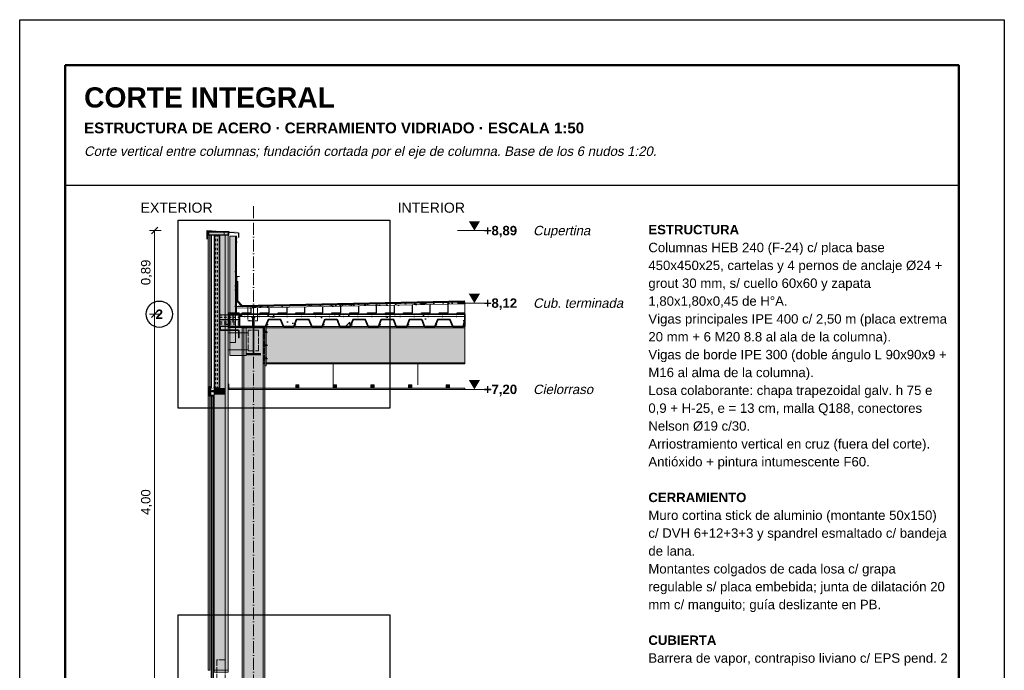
# Model space of a CAD drawing. Header units: millimetres. Extents: x 6 to 4194, y 6 to 5934.
# Tile 4 of 4: x 6 to 4194, y 3164 to 5934. Entities that reach past the tile are written whole.
import ezdxf
from ezdxf.enums import TextEntityAlignment as Align

# ---------------------------------------------------------------- set-up
doc = ezdxf.new("R2010")
doc.units = ezdxf.units.MM
doc.header["$LTSCALE"] = 20
doc.linetypes.add('DASHDOT', pattern=[3.556, 2.54, -0.508, 0, -0.508])
doc.linetypes.add('DASHED', pattern=[1.524, 1.27, -0.254])
for name, color, linetype in [('A-ACERO', 250, 'Continuous'), ('A-ACERO-CORTADO', 250, 'Continuous'), ('A-ACERO-VISTA', 8, 'Continuous'), ('A-AISLACION-EPS', 50, 'Continuous'), ('A-AISLACION-LANA', 40, 'Continuous'), ('A-ALUMINIO', 253, 'Continuous'), ('A-ARMADURAS', 14, 'Continuous'), ('A-BARRERAS-MEMBRANAS', 7, 'Continuous'), ('A-CHAPA-GALVANIZADA', 253, 'Continuous'), ('A-CONTORNOS', 7, 'Continuous'), ('A-HORMIGON-INSITU', 33, 'Continuous'), ('A-MORTERO-CARPETAS', 252, 'Continuous'), ('A-NEOPRENO-SELLADORES', 7, 'Continuous'), ('A-PLACA-CEMENTICIA', 252, 'Continuous'), ('A-PROYECCION-OCULTO', 8, 'DASHED'), ('A-SELLADOR-INTUMESCENTE', 1, 'Continuous'), ('A-VIDRIO', 4, 'Continuous'), ('A-VISTA', 8, 'Continuous'), ('X-COTAS', 3, 'Continuous'), ('X-EJES', 1, 'DASHDOT'), ('X-MARCO', 7, 'Continuous'), ('X-NIVELES', 7, 'Continuous'), ('X-REFERENCIAS', 1, 'Continuous'), ('X-TEXTOS', 7, 'Continuous')]:
    doc.layers.add(name, color=color, linetype=linetype)
doc.styles.add('ARIAL', font='arial.ttf')
doc.styles.add('ARIAL-B', font='arialbd.ttf')

msp = doc.modelspace()

# ---------------------------------------------------------------- hatches: boundary and pattern name
at = {"layer": 'A-ACERO', "true_color": 0x888888}
h = msp.add_hatch(color=252, dxfattribs=at)
h.dxf.hatch_style = 1
h.paths.add_polyline_path([(807.2, 5032), (928.8, 5032), (928.8, 5034.4), (807.2, 5034.4)])
at = {"layer": 'A-ACERO', "true_color": 0x3b3b3b}
h = msp.add_hatch(color=250, dxfattribs=at)
h.dxf.hatch_style = 1
h.paths.add_polyline_path([(836, 4364), (857.2, 4364), (857.2, 5016), (836, 5016), (836, 5013.6), (854.8, 5013.6), (854.8, 4366.4), (836, 4366.4)])
h = msp.add_hatch(color=250, dxfattribs=at)
h.dxf.hatch_style = 1
h.paths.add_polyline_path([(894, 4621.6), (898, 4621.6), (898, 4681.6), (940, 4681.6), (940, 4685.6), (894, 4685.6)])
at = {"layer": 'A-ACERO', "true_color": 0x333333}
h = msp.add_hatch(color=250, dxfattribs=at)
h.dxf.hatch_style = 1
h.paths.add_polyline_path([(820.8, 4364), (829.6, 4364), (829.6, 4366.4), (820.8, 4366.4)])
at = {"layer": 'A-ACERO-CORTADO', "true_color": 0x4d545c}
h = msp.add_hatch(color=251, dxfattribs=at)
h.dxf.hatch_style = 1
h.paths.add_polyline_path([(900, 4675.2), (952, 4675.2), (952, 4680), (900, 4680)])
h = msp.add_hatch(color=251, dxfattribs=at)
h.dxf.hatch_style = 1
h.paths.add_polyline_path([(993.6, 4664.8), (1006, 4664.8), (1006, 4668), (993.6, 4668)])
h = msp.add_hatch(color=251, dxfattribs=at)
h.dxf.hatch_style = 1
h.paths.add_polyline_path([(996, 4628), (1003.6, 4628), (1003.6, 4668), (996, 4668)])
h = msp.add_hatch(color=251, dxfattribs=at)
h.dxf.hatch_style = 1
h.paths.add_polyline_path([(970, 4628), (1030, 4628), (1030, 4623.7), (1001.4, 4623.7), (1001.4, 4512.3), (1030, 4512.3), (1030, 4508), (970, 4508), (970, 4512.3), (998.6, 4512.3), (998.6, 4623.7), (970, 4623.7)])
at = {"layer": 'A-ACERO-VISTA', "true_color": 0xdfe3e7}
h = msp.add_hatch(color=254, dxfattribs=at)
h.dxf.hatch_style = 1
h.paths.add_polyline_path([(900, 4560), (924, 4560), (924, 5012), (900, 5012)])
h = msp.add_hatch(color=254, dxfattribs=at)
h.dxf.hatch_style = 1
h.paths.add_polyline_path([(900, 4504), (970, 4504), (970, 4624), (900, 4624)])
h = msp.add_hatch(color=254, dxfattribs=at)
h.dxf.hatch_style = 1
h.paths.add_polyline_path([(952, 4622), (1048, 4622), (1048, 4628), (952, 4628)])
h = msp.add_hatch(color=254, dxfattribs=at)
h.dxf.hatch_style = 1
h.paths.add_polyline_path([(952, 1362), (1048, 1362), (1048, 4622), (952, 4622)])
h = msp.add_hatch(color=254, dxfattribs=at)
h.dxf.hatch_style = 1
h.paths.add_polyline_path([(1048, 4460), (1054, 4460), (1054, 4628), (1048, 4628)])
h = msp.add_hatch(color=254, dxfattribs=at)
h.dxf.hatch_style = 1
h.paths.add_polyline_path([(1054, 4468), (1900, 4468), (1900, 4628), (1054, 4628)])
at = {"layer": 'A-AISLACION-EPS'}
h = msp.add_hatch(dxfattribs=at)
h.set_pattern_fill('ZIGZAG', color=256, scale=6)
h.paths.add_polyline_path([(928.8, 4681.2), (1900, 4681.2), (1900, 4724.6), (928.8, 4705.2)])
at = {"layer": 'A-AISLACION-LANA'}
h = msp.add_hatch(dxfattribs=at)
h.set_pattern_fill('INSUL', color=256, scale=3, angle=90)
h.paths.add_polyline_path([(836, 4366.4), (856, 4366.4), (856, 5013.6), (836, 5013.6)])
h = msp.add_hatch(dxfattribs=at)
h.set_pattern_fill('INSUL', color=256, scale=3)
h.paths.add_polyline_path([(857.2, 4628), (940, 4628), (940, 4676.8), (857.2, 4676.8)])
at = {"layer": 'A-ALUMINIO', "true_color": 0x9aa3ab}
h = msp.add_hatch(color=253, dxfattribs=at)
h.dxf.hatch_style = 1
h.paths.add_polyline_path([(807.2, 5016), (896, 5016), (896, 5032), (807.2, 5032)])
at = {"layer": 'A-ALUMINIO', "true_color": 0xb9c0c6}
h = msp.add_hatch(color=9, dxfattribs=at)
h.dxf.hatch_style = 1
h.paths.add_polyline_path([(808, 4332.8), (814.4, 4331.2), (814.4, 4372.8), (808, 4371.2)])
at = {"layer": 'A-ALUMINIO', "true_color": 0x9aa3ab}
h = msp.add_hatch(color=253, dxfattribs=at)
h.dxf.hatch_style = 1
h.paths.add_polyline_path([(814.4, 4331.2), (819.2, 4331.2), (819.2, 4372.8), (814.4, 4372.8)])
h = msp.add_hatch(color=253, dxfattribs=at)
h.dxf.hatch_style = 1
h.paths.add_polyline_path([(832.8, 4340), (880, 4340), (880, 4364), (832.8, 4364)])
h = msp.add_hatch(color=253, dxfattribs=at)
h.dxf.hatch_style = 1
h.paths.add_polyline_path([(1180, 4365), (1194, 4365), (1194, 4378.8), (1180, 4378.8)])
h = msp.add_hatch(color=253, dxfattribs=at)
h.dxf.hatch_style = 1
h.paths.add_polyline_path([(1340, 4365), (1354, 4365), (1354, 4378.8), (1340, 4378.8)])
h = msp.add_hatch(color=253, dxfattribs=at)
h.dxf.hatch_style = 1
h.paths.add_polyline_path([(1500, 4365), (1514, 4365), (1514, 4378.8), (1500, 4378.8)])
h = msp.add_hatch(color=253, dxfattribs=at)
h.dxf.hatch_style = 1
h.paths.add_polyline_path([(1660, 4365), (1674, 4365), (1674, 4378.8), (1660, 4378.8)])
h = msp.add_hatch(color=253, dxfattribs=at)
h.dxf.hatch_style = 1
h.paths.add_polyline_path([(1820, 4365), (1834, 4365), (1834, 4378.8), (1820, 4378.8)])
h = msp.add_hatch(color=253, dxfattribs=at)
h.dxf.hatch_style = 1
h.paths.add_polyline_path([(822.4, 4330.4), (827.2, 4330.4), (827.2, 4336), (822.4, 4336)])
h = msp.add_hatch(color=253, dxfattribs=at)
h.dxf.hatch_style = 1
h.paths.add_polyline_path([(823.2, 4348.8), (832.8, 4348.8), (832.8, 4355.2), (823.2, 4355.2)])
at = {"layer": 'A-ARMADURAS'}
h = msp.add_hatch(color=256, dxfattribs=at)
h.dxf.hatch_style = 1
h.paths.add_polyline_path([(965.4, 4670), (965.3, 4670.4), (965.1, 4670.8), (964.8, 4671.1), (964.4, 4671.3), (964, 4671.4), (963.6, 4671.3), (963.2, 4671.1), (962.9, 4670.8), (962.7, 4670.4), (962.6, 4670), (962.7, 4669.6), (962.9, 4669.2), (963.2, 4668.9), (963.6, 4668.7), (964, 4668.6), (964.4, 4668.7), (964.8, 4668.9), (965.1, 4669.2), (965.3, 4669.6)])
h = msp.add_hatch(color=256, dxfattribs=at)
h.dxf.hatch_style = 1
h.paths.add_polyline_path([(1025.4, 4670), (1025.3, 4670.4), (1025.1, 4670.8), (1024.8, 4671.1), (1024.4, 4671.3), (1024, 4671.4), (1023.6, 4671.3), (1023.2, 4671.1), (1022.9, 4670.8), (1022.7, 4670.4), (1022.6, 4670), (1022.7, 4669.6), (1022.9, 4669.2), (1023.2, 4668.9), (1023.6, 4668.7), (1024, 4668.6), (1024.4, 4668.7), (1024.8, 4668.9), (1025.1, 4669.2), (1025.3, 4669.6)])
h = msp.add_hatch(color=256, dxfattribs=at)
h.dxf.hatch_style = 1
h.paths.add_polyline_path([(1085.4, 4670), (1085.3, 4670.4), (1085.1, 4670.8), (1084.8, 4671.1), (1084.4, 4671.3), (1084, 4671.4), (1083.6, 4671.3), (1083.2, 4671.1), (1082.9, 4670.8), (1082.7, 4670.4), (1082.6, 4670), (1082.7, 4669.6), (1082.9, 4669.2), (1083.2, 4668.9), (1083.6, 4668.7), (1084, 4668.6), (1084.4, 4668.7), (1084.8, 4668.9), (1085.1, 4669.2), (1085.3, 4669.6)])
h = msp.add_hatch(color=256, dxfattribs=at)
h.dxf.hatch_style = 1
h.paths.add_polyline_path([(1145.4, 4670), (1145.3, 4670.4), (1145.1, 4670.8), (1144.8, 4671.1), (1144.4, 4671.3), (1144, 4671.4), (1143.6, 4671.3), (1143.2, 4671.1), (1142.9, 4670.8), (1142.7, 4670.4), (1142.6, 4670), (1142.7, 4669.6), (1142.9, 4669.2), (1143.2, 4668.9), (1143.6, 4668.7), (1144, 4668.6), (1144.4, 4668.7), (1144.8, 4668.9), (1145.1, 4669.2), (1145.3, 4669.6)])
h = msp.add_hatch(color=256, dxfattribs=at)
h.dxf.hatch_style = 1
h.paths.add_polyline_path([(1205.4, 4670), (1205.3, 4670.4), (1205.1, 4670.8), (1204.8, 4671.1), (1204.4, 4671.3), (1204, 4671.4), (1203.6, 4671.3), (1203.2, 4671.1), (1202.9, 4670.8), (1202.7, 4670.4), (1202.6, 4670), (1202.7, 4669.6), (1202.9, 4669.2), (1203.2, 4668.9), (1203.6, 4668.7), (1204, 4668.6), (1204.4, 4668.7), (1204.8, 4668.9), (1205.1, 4669.2), (1205.3, 4669.6)])
h = msp.add_hatch(color=256, dxfattribs=at)
h.dxf.hatch_style = 1
h.paths.add_polyline_path([(1265.4, 4670), (1265.3, 4670.4), (1265.1, 4670.8), (1264.8, 4671.1), (1264.4, 4671.3), (1264, 4671.4), (1263.6, 4671.3), (1263.2, 4671.1), (1262.9, 4670.8), (1262.7, 4670.4), (1262.6, 4670), (1262.7, 4669.6), (1262.9, 4669.2), (1263.2, 4668.9), (1263.6, 4668.7), (1264, 4668.6), (1264.4, 4668.7), (1264.8, 4668.9), (1265.1, 4669.2), (1265.3, 4669.6)])
h = msp.add_hatch(color=256, dxfattribs=at)
h.dxf.hatch_style = 1
h.paths.add_polyline_path([(1325.4, 4670), (1325.3, 4670.4), (1325.1, 4670.8), (1324.8, 4671.1), (1324.4, 4671.3), (1324, 4671.4), (1323.6, 4671.3), (1323.2, 4671.1), (1322.9, 4670.8), (1322.7, 4670.4), (1322.6, 4670), (1322.7, 4669.6), (1322.9, 4669.2), (1323.2, 4668.9), (1323.6, 4668.7), (1324, 4668.6), (1324.4, 4668.7), (1324.8, 4668.9), (1325.1, 4669.2), (1325.3, 4669.6)])
h = msp.add_hatch(color=256, dxfattribs=at)
h.dxf.hatch_style = 1
h.paths.add_polyline_path([(1385.4, 4670), (1385.3, 4670.4), (1385.1, 4670.8), (1384.8, 4671.1), (1384.4, 4671.3), (1384, 4671.4), (1383.6, 4671.3), (1383.2, 4671.1), (1382.9, 4670.8), (1382.7, 4670.4), (1382.6, 4670), (1382.7, 4669.6), (1382.9, 4669.2), (1383.2, 4668.9), (1383.6, 4668.7), (1384, 4668.6), (1384.4, 4668.7), (1384.8, 4668.9), (1385.1, 4669.2), (1385.3, 4669.6)])
h = msp.add_hatch(color=256, dxfattribs=at)
h.dxf.hatch_style = 1
h.paths.add_polyline_path([(1445.4, 4670), (1445.3, 4670.4), (1445.1, 4670.8), (1444.8, 4671.1), (1444.4, 4671.3), (1444, 4671.4), (1443.6, 4671.3), (1443.2, 4671.1), (1442.9, 4670.8), (1442.7, 4670.4), (1442.6, 4670), (1442.7, 4669.6), (1442.9, 4669.2), (1443.2, 4668.9), (1443.6, 4668.7), (1444, 4668.6), (1444.4, 4668.7), (1444.8, 4668.9), (1445.1, 4669.2), (1445.3, 4669.6)])
h = msp.add_hatch(color=256, dxfattribs=at)
h.dxf.hatch_style = 1
h.paths.add_polyline_path([(1505.4, 4670), (1505.3, 4670.4), (1505.1, 4670.8), (1504.8, 4671.1), (1504.4, 4671.3), (1504, 4671.4), (1503.6, 4671.3), (1503.2, 4671.1), (1502.9, 4670.8), (1502.7, 4670.4), (1502.6, 4670), (1502.7, 4669.6), (1502.9, 4669.2), (1503.2, 4668.9), (1503.6, 4668.7), (1504, 4668.6), (1504.4, 4668.7), (1504.8, 4668.9), (1505.1, 4669.2), (1505.3, 4669.6)])
h = msp.add_hatch(color=256, dxfattribs=at)
h.dxf.hatch_style = 1
h.paths.add_polyline_path([(1565.4, 4670), (1565.3, 4670.4), (1565.1, 4670.8), (1564.8, 4671.1), (1564.4, 4671.3), (1564, 4671.4), (1563.6, 4671.3), (1563.2, 4671.1), (1562.9, 4670.8), (1562.7, 4670.4), (1562.6, 4670), (1562.7, 4669.6), (1562.9, 4669.2), (1563.2, 4668.9), (1563.6, 4668.7), (1564, 4668.6), (1564.4, 4668.7), (1564.8, 4668.9), (1565.1, 4669.2), (1565.3, 4669.6)])
h = msp.add_hatch(color=256, dxfattribs=at)
h.dxf.hatch_style = 1
h.paths.add_polyline_path([(1625.4, 4670), (1625.3, 4670.4), (1625.1, 4670.8), (1624.8, 4671.1), (1624.4, 4671.3), (1624, 4671.4), (1623.6, 4671.3), (1623.2, 4671.1), (1622.9, 4670.8), (1622.7, 4670.4), (1622.6, 4670), (1622.7, 4669.6), (1622.9, 4669.2), (1623.2, 4668.9), (1623.6, 4668.7), (1624, 4668.6), (1624.4, 4668.7), (1624.8, 4668.9), (1625.1, 4669.2), (1625.3, 4669.6)])
h = msp.add_hatch(color=256, dxfattribs=at)
h.dxf.hatch_style = 1
h.paths.add_polyline_path([(1685.4, 4670), (1685.3, 4670.4), (1685.1, 4670.8), (1684.8, 4671.1), (1684.4, 4671.3), (1684, 4671.4), (1683.6, 4671.3), (1683.2, 4671.1), (1682.9, 4670.8), (1682.7, 4670.4), (1682.6, 4670), (1682.7, 4669.6), (1682.9, 4669.2), (1683.2, 4668.9), (1683.6, 4668.7), (1684, 4668.6), (1684.4, 4668.7), (1684.8, 4668.9), (1685.1, 4669.2), (1685.3, 4669.6)])
h = msp.add_hatch(color=256, dxfattribs=at)
h.dxf.hatch_style = 1
h.paths.add_polyline_path([(1745.4, 4670), (1745.3, 4670.4), (1745.1, 4670.8), (1744.8, 4671.1), (1744.4, 4671.3), (1744, 4671.4), (1743.6, 4671.3), (1743.2, 4671.1), (1742.9, 4670.8), (1742.7, 4670.4), (1742.6, 4670), (1742.7, 4669.6), (1742.9, 4669.2), (1743.2, 4668.9), (1743.6, 4668.7), (1744, 4668.6), (1744.4, 4668.7), (1744.8, 4668.9), (1745.1, 4669.2), (1745.3, 4669.6)])
h = msp.add_hatch(color=256, dxfattribs=at)
h.dxf.hatch_style = 1
h.paths.add_polyline_path([(1805.4, 4670), (1805.3, 4670.4), (1805.1, 4670.8), (1804.8, 4671.1), (1804.4, 4671.3), (1804, 4671.4), (1803.6, 4671.3), (1803.2, 4671.1), (1802.9, 4670.8), (1802.7, 4670.4), (1802.6, 4670), (1802.7, 4669.6), (1802.9, 4669.2), (1803.2, 4668.9), (1803.6, 4668.7), (1804, 4668.6), (1804.4, 4668.7), (1804.8, 4668.9), (1805.1, 4669.2), (1805.3, 4669.6)])
h = msp.add_hatch(color=256, dxfattribs=at)
h.dxf.hatch_style = 1
h.paths.add_polyline_path([(1865.4, 4670), (1865.3, 4670.4), (1865.1, 4670.8), (1864.8, 4671.1), (1864.4, 4671.3), (1864, 4671.4), (1863.6, 4671.3), (1863.2, 4671.1), (1862.9, 4670.8), (1862.7, 4670.4), (1862.6, 4670), (1862.7, 4669.6), (1862.9, 4669.2), (1863.2, 4668.9), (1863.6, 4668.7), (1864, 4668.6), (1864.4, 4668.7), (1864.8, 4668.9), (1865.1, 4669.2), (1865.3, 4669.6)])
h = msp.add_hatch(color=256, dxfattribs=at)
h.dxf.hatch_style = 1
h.paths.add_polyline_path([(1055.6, 4604), (1055.4, 4605.4), (1054.8, 4606.6), (1053.8, 4607.6), (1052.6, 4608.2), (1051.2, 4608.4), (1049.8, 4608.2), (1048.6, 4607.6), (1047.6, 4606.6), (1047, 4605.4), (1046.8, 4604), (1047, 4602.6), (1047.6, 4601.4), (1048.6, 4600.4), (1049.8, 4599.8), (1051.2, 4599.6), (1052.6, 4599.8), (1053.8, 4600.4), (1054.8, 4601.4), (1055.4, 4602.6)])
h = msp.add_hatch(color=256, dxfattribs=at)
h.dxf.hatch_style = 1
h.paths.add_polyline_path([(1059.9, 4635.2), (1059.8, 4635.8), (1059.6, 4636.3), (1059.1, 4636.8), (1058.6, 4637), (1058, 4637.1), (1057.4, 4637), (1056.9, 4636.8), (1056.4, 4636.3), (1056.2, 4635.8), (1056.1, 4635.2), (1056.2, 4634.6), (1056.4, 4634.1), (1056.9, 4633.6), (1057.4, 4633.4), (1058, 4633.3), (1058.6, 4633.4), (1059.1, 4633.6), (1059.6, 4634.1), (1059.8, 4634.6)])
h = msp.add_hatch(color=256, dxfattribs=at)
h.dxf.hatch_style = 1
h.paths.add_polyline_path([(1179.9, 4635.2), (1179.8, 4635.8), (1179.6, 4636.3), (1179.1, 4636.8), (1178.6, 4637), (1178, 4637.1), (1177.4, 4637), (1176.9, 4636.8), (1176.4, 4636.3), (1176.2, 4635.8), (1176.1, 4635.2), (1176.2, 4634.6), (1176.4, 4634.1), (1176.9, 4633.6), (1177.4, 4633.4), (1178, 4633.3), (1178.6, 4633.4), (1179.1, 4633.6), (1179.6, 4634.1), (1179.8, 4634.6)])
h = msp.add_hatch(color=256, dxfattribs=at)
h.dxf.hatch_style = 1
h.paths.add_polyline_path([(1299.9, 4635.2), (1299.8, 4635.8), (1299.6, 4636.3), (1299.1, 4636.8), (1298.6, 4637), (1298, 4637.1), (1297.4, 4637), (1296.9, 4636.8), (1296.4, 4636.3), (1296.2, 4635.8), (1296.1, 4635.2), (1296.2, 4634.6), (1296.4, 4634.1), (1296.9, 4633.6), (1297.4, 4633.4), (1298, 4633.3), (1298.6, 4633.4), (1299.1, 4633.6), (1299.6, 4634.1), (1299.8, 4634.6)])
h = msp.add_hatch(color=256, dxfattribs=at)
h.dxf.hatch_style = 1
h.paths.add_polyline_path([(1419.9, 4635.2), (1419.8, 4635.8), (1419.6, 4636.3), (1419.1, 4636.8), (1418.6, 4637), (1418, 4637.1), (1417.4, 4637), (1416.9, 4636.8), (1416.4, 4636.3), (1416.2, 4635.8), (1416.1, 4635.2), (1416.2, 4634.6), (1416.4, 4634.1), (1416.9, 4633.6), (1417.4, 4633.4), (1418, 4633.3), (1418.6, 4633.4), (1419.1, 4633.6), (1419.6, 4634.1), (1419.8, 4634.6)])
h = msp.add_hatch(color=256, dxfattribs=at)
h.dxf.hatch_style = 1
h.paths.add_polyline_path([(1539.9, 4635.2), (1539.8, 4635.8), (1539.6, 4636.3), (1539.1, 4636.8), (1538.6, 4637), (1538, 4637.1), (1537.4, 4637), (1536.9, 4636.8), (1536.4, 4636.3), (1536.2, 4635.8), (1536.1, 4635.2), (1536.2, 4634.6), (1536.4, 4634.1), (1536.9, 4633.6), (1537.4, 4633.4), (1538, 4633.3), (1538.6, 4633.4), (1539.1, 4633.6), (1539.6, 4634.1), (1539.8, 4634.6)])
h = msp.add_hatch(color=256, dxfattribs=at)
h.dxf.hatch_style = 1
h.paths.add_polyline_path([(1659.9, 4635.2), (1659.8, 4635.8), (1659.6, 4636.3), (1659.1, 4636.8), (1658.6, 4637), (1658, 4637.1), (1657.4, 4637), (1656.9, 4636.8), (1656.4, 4636.3), (1656.2, 4635.8), (1656.1, 4635.2), (1656.2, 4634.6), (1656.4, 4634.1), (1656.9, 4633.6), (1657.4, 4633.4), (1658, 4633.3), (1658.6, 4633.4), (1659.1, 4633.6), (1659.6, 4634.1), (1659.8, 4634.6)])
h = msp.add_hatch(color=256, dxfattribs=at)
h.dxf.hatch_style = 1
h.paths.add_polyline_path([(1779.9, 4635.2), (1779.8, 4635.8), (1779.6, 4636.3), (1779.1, 4636.8), (1778.6, 4637), (1778, 4637.1), (1777.4, 4637), (1776.9, 4636.8), (1776.4, 4636.3), (1776.2, 4635.8), (1776.1, 4635.2), (1776.2, 4634.6), (1776.4, 4634.1), (1776.9, 4633.6), (1777.4, 4633.4), (1778, 4633.3), (1778.6, 4633.4), (1779.1, 4633.6), (1779.6, 4634.1), (1779.8, 4634.6)])
h = msp.add_hatch(color=256, dxfattribs=at)
h.dxf.hatch_style = 1
h.paths.add_polyline_path([(1897.9, 4635.2), (1897.8, 4635.8), (1897.6, 4636.3), (1897.1, 4636.8), (1896.6, 4637), (1896, 4637.1), (1895.4, 4637), (1894.9, 4636.8), (1894.4, 4636.3), (1894.2, 4635.8), (1894.1, 4635.2), (1894.2, 4634.6), (1894.4, 4634.1), (1894.9, 4633.6), (1895.4, 4633.4), (1896, 4633.3), (1896.6, 4633.4), (1897.1, 4633.6), (1897.6, 4634.1), (1897.8, 4634.6)])
h = msp.add_hatch(color=256, dxfattribs=at)
h.dxf.hatch_style = 1
h.paths.add_polyline_path([(1055.6, 4548), (1055.4, 4549.4), (1054.8, 4550.6), (1053.8, 4551.6), (1052.6, 4552.2), (1051.2, 4552.4), (1049.8, 4552.2), (1048.6, 4551.6), (1047.6, 4550.6), (1047, 4549.4), (1046.8, 4548), (1047, 4546.6), (1047.6, 4545.4), (1048.6, 4544.4), (1049.8, 4543.8), (1051.2, 4543.6), (1052.6, 4543.8), (1053.8, 4544.4), (1054.8, 4545.4), (1055.4, 4546.6)])
h = msp.add_hatch(color=256, dxfattribs=at)
h.dxf.hatch_style = 1
h.paths.add_polyline_path([(1055.6, 4492), (1055.4, 4493.4), (1054.8, 4494.6), (1053.8, 4495.6), (1052.6, 4496.2), (1051.2, 4496.4), (1049.8, 4496.2), (1048.6, 4495.6), (1047.6, 4494.6), (1047, 4493.4), (1046.8, 4492), (1047, 4490.6), (1047.6, 4489.4), (1048.6, 4488.4), (1049.8, 4487.8), (1051.2, 4487.6), (1052.6, 4487.8), (1053.8, 4488.4), (1054.8, 4489.4), (1055.4, 4490.6)])
at = {"layer": 'A-BARRERAS-MEMBRANAS', "true_color": 0x000000}
h = msp.add_hatch(color=18, dxfattribs=at)
h.dxf.hatch_style = 1
h.paths.add_polyline_path([(928.8, 4680), (1900, 4680), (1900, 4681.2), (928.8, 4681.2)])
at = {"layer": 'A-CHAPA-GALVANIZADA', "true_color": 0x8f989f}
h = msp.add_hatch(color=252, dxfattribs=at)
h.dxf.hatch_style = 1
h.paths.add_polyline_path([(857.2, 4628), (857.2, 4610), (940, 4610), (940, 4580), (937.2, 4580), (937.2, 4612.8), (860, 4612.8), (860, 4628)])
at = {"layer": 'A-HORMIGON-INSITU'}
h = msp.add_hatch(dxfattribs=at)
h.set_pattern_fill('AR-CONC', color=256, scale=1.2)
h.paths.add_polyline_path([(940.8, 4680), (1900, 4680), (1900, 4628), (1900, 4658), (1892, 4628), (1848, 4628), (1836, 4658), (1784, 4658), (1772, 4628), (1728, 4628), (1716, 4658), (1664, 4658), (1652, 4628), (1608, 4628), (1596, 4658), (1544, 4658), (1532, 4628), (1488, 4628), (1476, 4658), (1424, 4658), (1412, 4628), (1368, 4628), (1356, 4658), (1304, 4658), (1292, 4628), (1248, 4628), (1236, 4658), (1184, 4658), (1172, 4628), (1128, 4628), (1116, 4658), (1064, 4658), (1052, 4628), (1008, 4628), (940.8, 4628.8)])
at = {"layer": 'A-MORTERO-CARPETAS'}
h = msp.add_hatch(dxfattribs=at)
h.set_pattern_fill('AR-SAND', color=256, scale=0.6)
h.paths.add_polyline_path([(928.8, 4713.2), (952.8, 4713.2), (928.8, 4737.2)])
h = msp.add_hatch(dxfattribs=at)
h.set_pattern_fill('AR-SAND', color=256, scale=0.6)
h.paths.add_polyline_path([(928.8, 4705.2), (1900, 4724.6), (1900, 4732.6), (928.8, 4713.2)])
at = {"layer": 'A-NEOPRENO-SELLADORES', "true_color": 0x222222}
h = msp.add_hatch(color=250, dxfattribs=at)
h.dxf.hatch_style = 1
h.paths.add_polyline_path([(928.8, 4836.8), (932.8, 4836.8), (932.8, 4843.2), (928.8, 4843.2)])
at = {"layer": 'A-NEOPRENO-SELLADORES', "true_color": 0x111111}
h = msp.add_hatch(color=250, dxfattribs=at)
h.dxf.hatch_style = 1
h.paths.add_polyline_path([(819.2, 4367.2), (820, 4367.2), (820, 4372), (819.2, 4372)])
h = msp.add_hatch(color=250, dxfattribs=at)
h.dxf.hatch_style = 1
h.paths.add_polyline_path([(830, 4367.2), (832, 4367.2), (832, 4372), (830, 4372)])
h = msp.add_hatch(color=250, dxfattribs=at)
h.dxf.hatch_style = 1
h.paths.add_polyline_path([(819.2, 4332), (820, 4332), (820, 4336.8), (819.2, 4336.8)])
h = msp.add_hatch(color=250, dxfattribs=at)
h.dxf.hatch_style = 1
h.paths.add_polyline_path([(822.4, 4334.4), (827.2, 4334.4), (827.2, 4336), (822.4, 4336)])
h = msp.add_hatch(color=250, dxfattribs=at)
h.dxf.hatch_style = 1
h.paths.add_polyline_path([(830, 4332), (832, 4332), (832, 4336.8), (830, 4336.8)])
at = {"layer": 'A-PLACA-CEMENTICIA'}
h = msp.add_hatch(dxfattribs=at)
h.set_pattern_fill('AR-SAND', color=256, scale=0.4)
h.paths.add_polyline_path([(924, 4680), (928.8, 4680), (928.8, 5012), (924, 5012)])
at = {"layer": 'A-SELLADOR-INTUMESCENTE', "true_color": 0xc0392b}
h = msp.add_hatch(color=22, dxfattribs=at)
h.dxf.hatch_style = 1
h.paths.add_polyline_path([(857.2, 4676.8), (940, 4676.8), (940, 4680), (857.2, 4680)])
at = {"layer": 'A-VIDRIO', "true_color": 0x6f8796}
h = msp.add_hatch(color=252, dxfattribs=at)
h.dxf.hatch_style = 1
h.paths.add_polyline_path([(820, 4368), (822.4, 4368), (822.4, 5016), (820, 5016)])
at = {"layer": 'A-VIDRIO', "true_color": 0xbfe3f0}
h = msp.add_hatch(color=254, dxfattribs=at)
h.dxf.hatch_style = 1
h.paths.add_polyline_path([(820, 3132), (822.4, 3132), (822.4, 4336), (820, 4336)])
h = msp.add_hatch(color=254, dxfattribs=at)
h.dxf.hatch_style = 1
h.paths.add_polyline_path([(827.2, 3132), (830, 3132), (830, 4336), (827.2, 4336)])
at = {"layer": 'A-VISTA', "true_color": 0xe9ecee}
h = msp.add_hatch(color=7, dxfattribs=at)
h.dxf.hatch_style = 1
h.paths.add_polyline_path([(808, 3164), (814.4, 3164), (814.4, 5016), (808, 5016)])
at = {"layer": 'A-VISTA', "true_color": 0xe3e7ea}
h = msp.add_hatch(color=254, dxfattribs=at)
h.dxf.hatch_style = 1
h.paths.add_polyline_path([(832.8, 3164), (892.8, 3164), (892.8, 5016), (832.8, 5016)])
at = {"layer": 'A-VISTA', "true_color": 0xf2f2f2}
h = msp.add_hatch(color=7, dxfattribs=at)
h.dxf.hatch_style = 1
h.paths.add_polyline_path([(896, 4360), (1900, 4360), (1900, 4365), (896, 4365)])
at = {"layer": 'X-NIVELES'}
h = msp.add_hatch(color=7, dxfattribs=at)
h.dxf.hatch_style = 1
h.paths.add_polyline_path([(1940, 5036), (1916, 5076), (1964, 5076)])
h = msp.add_hatch(color=7, dxfattribs=at)
h.dxf.hatch_style = 1
h.paths.add_polyline_path([(1940, 4727.2), (1916, 4767.2), (1964, 4767.2)])
h = msp.add_hatch(color=7, dxfattribs=at)
h.dxf.hatch_style = 1
h.paths.add_polyline_path([(1940, 4360), (1916, 4400), (1964, 4400)])

# ---------------------------------------------------------------- linework, layer by layer
at = {"layer": 'A-ARMADURAS', "lineweight": 13}
msp.add_lwpolyline([(946, 4670), (1900, 4670)], dxfattribs=at)
at = {"layer": 'A-ARMADURAS'}
for centre, radius in [((964, 4670), 1.36), ((1024, 4670), 1.36), ((1084, 4670), 1.36), ((1144, 4670), 1.36), ((1204, 4670), 1.36), ((1264, 4670), 1.36), ((1324, 4670), 1.36), ((1384, 4670), 1.36), ((1444, 4670), 1.36), ((1504, 4670), 1.36), ((1564, 4670), 1.36), ((1624, 4670), 1.36), ((1684, 4670), 1.36), ((1744, 4670), 1.36), ((1804, 4670), 1.36), ((1864, 4670), 1.36), ((1051.2, 4604), 4.4), ((1058, 4635.2), 1.92), ((1178, 4635.2), 1.92), ((1298, 4635.2), 1.92), ((1418, 4635.2), 1.92), ((1538, 4635.2), 1.92), ((1658, 4635.2), 1.92), ((1778, 4635.2), 1.92), ((1896, 4635.2), 1.92), ((1051.2, 4548), 4.4), ((1051.2, 4492), 4.4)]:
    msp.add_circle(centre, radius, dxfattribs=at)
at = {"layer": 'A-CONTORNOS', "lineweight": 30}
for points in [[(803.2, 5000), (803.2, 5036), (936.8, 5026), (936.8, 5006)], [(926, 4690.4), (926, 4674.4)], [(1008, 4628), (1052, 4628), (1064, 4658), (1116, 4658), (1128, 4628), (1172, 4628), (1184, 4658), (1236, 4658), (1248, 4628), (1292, 4628), (1304, 4658), (1356, 4658), (1368, 4628), (1412, 4628), (1424, 4658), (1476, 4658), (1488, 4628), (1532, 4628), (1544, 4658), (1596, 4658), (1608, 4628), (1652, 4628), (1664, 4658), (1716, 4658), (1728, 4628), (1772, 4628), (1784, 4658), (1836, 4658), (1848, 4628), (1892, 4628), (1900, 4658), (1900, 4658), (1900, 4628)]]:
    msp.add_lwpolyline(points, dxfattribs=at)
at = {"layer": 'A-CONTORNOS', "lineweight": 18}
for points in [[(807.2, 5016), (896, 5016), (896, 5032), (807.2, 5032)], [(820, 4368), (822.4, 4368), (822.4, 5016), (820, 5016)], [(836, 4366.4), (856, 4366.4), (856, 5013.6), (836, 5013.6)], [(924, 4680), (928.8, 4680), (928.8, 5012), (924, 5012)], [(928.8, 4713.2), (952.8, 4713.2), (928.8, 4737.2)], [(928.8, 4705.2), (1900, 4724.6), (1900, 4732.6), (928.8, 4713.2)], [(928.8, 4681.2), (1900, 4681.2), (1900, 4724.6), (928.8, 4705.2)], [(857.2, 4628), (940, 4628), (940, 4676.8), (857.2, 4676.8)], [(832.8, 4340), (880, 4340), (880, 4364), (832.8, 4364)], [(896, 4360), (1900, 4360), (1900, 4365), (896, 4365)], [(820, 3132), (822.4, 3132), (822.4, 4336), (820, 4336)], [(827.2, 3132), (830, 3132), (830, 4336), (827.2, 4336)]]:
    msp.add_lwpolyline(points, close=True, dxfattribs=at)
at = {"layer": 'A-CONTORNOS', "lineweight": 13}
for points in [[(810, 5018.4), (893.2, 5018.4), (893.2, 5029.6), (810, 5029.6)], [(836, 4364), (857.2, 4364), (857.2, 5016), (836, 5016), (836, 5013.6), (854.8, 5013.6), (854.8, 4366.4), (836, 4366.4)], [(894, 4621.6), (898, 4621.6), (898, 4681.6), (940, 4681.6), (940, 4685.6), (894, 4685.6)], [(900, 4675.2), (952, 4675.2), (952, 4680), (900, 4680)], [(993.6, 4664.8), (1006, 4664.8), (1006, 4668), (993.6, 4668)], [(996, 4628), (1003.6, 4628), (1003.6, 4668), (996, 4668)], [(857.2, 4628), (857.2, 4610), (940, 4610), (940, 4580), (937.2, 4580), (937.2, 4612.8), (860, 4612.8), (860, 4628)], [(900, 4504), (970, 4504), (970, 4624), (900, 4624)], [(952, 4622), (1048, 4622), (1048, 4628), (952, 4628)], [(1048, 4460), (1054, 4460), (1054, 4628), (1048, 4628)], [(808, 4332.8), (814.4, 4331.2), (814.4, 4372.8), (808, 4371.2)], [(814.4, 4331.2), (819.2, 4331.2), (819.2, 4372.8), (814.4, 4372.8)], [(834.4, 4341.6), (878.4, 4341.6), (878.4, 4362.4), (834.4, 4362.4)], [(822.4, 4330.4), (827.2, 4330.4), (827.2, 4336), (822.4, 4336)], [(823.2, 4348.8), (832.8, 4348.8), (832.8, 4355.2), (823.2, 4355.2)]]:
    msp.add_lwpolyline(points, close=True, dxfattribs=at)
at = {"layer": 'A-CONTORNOS', "lineweight": 18}
for points in [[(876, 5019.2), (876, 5034)], [(968.8, 4507.2), (1031.2, 4507.2)], [(896, 4384), (896, 4360), (912, 4360)]]:
    msp.add_lwpolyline(points, dxfattribs=at)
at = {"layer": 'A-CONTORNOS', "lineweight": 13}
for points in [[(880, 3164), (880, 5016)], [(958.8, 1362), (958.8, 4622)], [(1041.2, 1362), (1041.2, 4622)], [(1054, 4622.6), (1900, 4622.6)], [(1054, 4473.4), (1900, 4473.4)], [(1340, 4378.8), (1340, 4468)], [(1700, 4378.8), (1700, 4468)], [(814.4, 4352), (848, 4352)], [(828.6, 3132), (828.6, 4336)], [(834.4, 4352), (878.4, 4352)]]:
    msp.add_lwpolyline(points, dxfattribs=at)
at = {"layer": 'A-CONTORNOS', "lineweight": 20}
for points in [[(940.8, 4840), (929.6, 4840), (929.6, 4808)], [(896, 4600), (976, 4600)], [(896, 4528), (976, 4528)]]:
    msp.add_lwpolyline(points, dxfattribs=at)
at = {"layer": 'A-CONTORNOS', "lineweight": 50}
msp.add_lwpolyline([(1900, 4734.2), (952.8, 4714.8), (930.4, 4737.2), (930.4, 4820)], dxfattribs=at)
at = {"layer": 'A-CONTORNOS', "lineweight": 25}
for points in [[(912, 4675.2), (912, 4644)], [(940, 4675.2), (940, 4644)], [(884, 4637.6), (900, 4637.6)], [(1042, 4604), (1060, 4604)], [(1042, 4548), (1060, 4548)], [(1042, 4492), (1060, 4492)]]:
    msp.add_lwpolyline(points, dxfattribs=at)
at = {"layer": 'A-CONTORNOS', "lineweight": 40}
msp.add_lwpolyline([(940, 4680), (940, 4628), (1006, 4628)], dxfattribs=at)
at = {"layer": 'A-CONTORNOS', "lineweight": 35}
msp.add_lwpolyline([(940.8, 4680), (1900, 4680), (1900, 4628), (1900, 4658), (1900, 4658), (1892, 4628), (1848, 4628), (1836, 4658), (1784, 4658), (1772, 4628), (1728, 4628), (1716, 4658), (1664, 4658), (1652, 4628), (1608, 4628), (1596, 4658), (1544, 4658), (1532, 4628), (1488, 4628), (1476, 4658), (1424, 4658), (1412, 4628), (1368, 4628), (1356, 4658), (1304, 4658), (1292, 4628), (1248, 4628), (1236, 4658), (1184, 4658), (1172, 4628), (1128, 4628), (1116, 4658), (1064, 4658), (1052, 4628), (1008, 4628), (940.8, 4628.8)], close=True, dxfattribs=at)
at = {"layer": 'A-CONTORNOS', "lineweight": 20}
msp.add_lwpolyline([(970, 4628), (1030, 4628), (1030, 4623.7), (1001.4, 4623.7), (1001.4, 4512.3), (1030, 4512.3), (1030, 4508), (970, 4508), (970, 4512.3), (998.6, 4512.3), (998.6, 4623.7), (970, 4623.7)], close=True, dxfattribs=at)
at = {"layer": 'A-PROYECCION-OCULTO', "lineweight": 13}
for points in [[(976.8, 4652), (1016.8, 4652), (1016.8, 4713.2), (976.8, 4713.2)], [(978, 4524), (1022, 4524), (1022, 4612), (978, 4612)], [(1044, 4468), (1048, 4468), (1048, 4628), (1044, 4628)], [(844, 3120), (880, 3120), (880, 3208), (844, 3208)]]:
    msp.add_lwpolyline(points, close=True, dxfattribs=at)
at = {"layer": 'A-VISTA', "lineweight": 13}
for points in [[(808, 3164), (814.4, 3164), (814.4, 5016), (808, 5016)], [(832.8, 3164), (892.8, 3164), (892.8, 5016), (832.8, 5016)], [(900, 4560), (924, 4560), (924, 5012), (900, 5012)], [(952, 1362), (1048, 1362), (1048, 4622), (952, 4622)], [(1054, 4468), (1900, 4468), (1900, 4628), (1054, 4628)], [(1180, 4365), (1194, 4365), (1194, 4378.8), (1180, 4378.8)], [(1340, 4365), (1354, 4365), (1354, 4378.8), (1340, 4378.8)], [(1500, 4365), (1514, 4365), (1514, 4378.8), (1500, 4378.8)], [(1660, 4365), (1674, 4365), (1674, 4378.8), (1660, 4378.8)], [(1820, 4365), (1834, 4365), (1834, 4378.8), (1820, 4378.8)], [(832.8, 3156), (892.8, 3156), (892.8, 3164), (832.8, 3164)]]:
    msp.add_lwpolyline(points, close=True, dxfattribs=at)
at = {"layer": 'X-COTAS', "lineweight": 13}
for points in [[(558, 5036), (608, 5036)], [(580, 4680), (580, 5036)], [(558, 4680), (608, 4680)], [(558, 4680), (608, 4680)], [(580, 3080), (580, 4680)]]:
    msp.add_lwpolyline(points, dxfattribs=at)
at = {"layer": 'X-COTAS', "lineweight": 25}
for points in [[(566, 5022), (594, 5050)], [(566, 4666), (594, 4694)], [(566, 4666), (594, 4694)]]:
    msp.add_lwpolyline(points, dxfattribs=at)
at = {"layer": 'X-EJES', "color": 12, "lineweight": 13, "true_color": 0xcc0000}
msp.add_lwpolyline([(1000, 5140), (1000, 700)], dxfattribs=at)
at = {"layer": 'X-MARCO', "lineweight": 30}
msp.add_lwpolyline([(6, 5934), (4194, 5934), (4194, 6), (6, 6)], close=True, dxfattribs=at)
at = {"layer": 'X-MARCO', "lineweight": 50}
msp.add_lwpolyline([(200, 5740), (4000, 5740), (4000, 200), (200, 200)], close=True, dxfattribs=at)
at = {"layer": 'X-NIVELES', "lineweight": 13}
for points in [[(1868, 5036), (2012, 5036)], [(1868, 4727.2), (2012, 4727.2)], [(1868, 4360), (2012, 4360)]]:
    msp.add_lwpolyline(points, dxfattribs=at)
at = {"layer": 'X-REFERENCIAS', "color": 12, "lineweight": 30, "true_color": 0xcc0000}
for points in [[(680, 5080), (1580, 5080), (1580, 4280), (680, 4280)], [(680, 3400), (1580, 3400), (1580, 2680), (680, 2680)]]:
    msp.add_lwpolyline(points, close=True, dxfattribs=at)
at = {"layer": 'X-REFERENCIAS', "color": 12, "lineweight": 25, "true_color": 0xcc0000}
msp.add_circle((600, 4680), 56, dxfattribs=at)
at = {"layer": 'X-TEXTOS', "lineweight": 25}
msp.add_lwpolyline([(200, 5230), (4000, 5230)], dxfattribs=at)

# ---------------------------------------------------------------- texts
at = {"layer": 'X-COTAS', "style": 'ARIAL'}
for s, p in [('0,89', (562, 4858)), ('4,00', (562, 3880))]:
    msp.add_text(s, height=40.1, rotation=90, dxfattribs=at).set_placement(p, align=Align.CENTER)
at = {"layer": 'X-NIVELES', "style": 'ARIAL-B'}
for s, p in [('+8,89', (1980, 5016)), ('+8,12', (1980, 4707.2)), ('+7,20', (1980, 4340))]:
    msp.add_text(s, height=40.1, dxfattribs=at).set_placement(p)
at = {"layer": 'X-NIVELES', "style": 'ARIAL', "oblique": 12}
for s, height, p in [('Cupertina', 40.1, (2190, 5016)), ('Cub. terminada', 40.096, (2190, 4707.2)), ('Cielorraso', 40.1, (2190, 4340))]:
    msp.add_text(s, height=height, dxfattribs=at).set_placement(p)
at = {"layer": 'X-REFERENCIAS', "color": 12, "true_color": 0xcc0000, "style": 'ARIAL-B'}
msp.add_text('2', height=40.1, dxfattribs=at).set_placement((600, 4660), align=Align.CENTER)
at = {"layer": 'X-TEXTOS'}
for s, height, style, p in [('CORTE INTEGRAL', 85.92, 'ARIAL-B', (280, 5560)), ('ESTRUCTURA DE ACERO · CERRAMIENTO VIDRIADO · ESCALA 1:50', 45.824, 'ARIAL-B', (280, 5450)), ('EXTERIOR', 42.96, 'ARIAL', (520, 5112)), ('ESTRUCTURA', 40.1, 'ARIAL-B', (2680, 5020)), ('Columnas HEB 240 (F-24) c/ placa base', 40.096, 'ARIAL', (2680, 4944)), ('450x450x25, cartelas y 4 pernos de anclaje Ø24 +', 40.096, 'ARIAL', (2680, 4868)), ('grout 30 mm, s/ cuello 60x60 y zapata', 40.096, 'ARIAL', (2680, 4792)), ('1,80x1,80x0,45 de H°A.', 40.096, 'ARIAL', (2680, 4716)), ('Vigas principales IPE 400 c/ 2,50 m (placa extrema', 40.096, 'ARIAL', (2680, 4640)), ('20 mm + 6 M20 8.8 al ala de la columna).', 40.096, 'ARIAL', (2680, 4564)), ('Vigas de borde IPE 300 (doble ángulo L 90x90x9 +', 40.096, 'ARIAL', (2680, 4488)), ('M16 al alma de la columna).', 40.096, 'ARIAL', (2680, 4412)), ('Losa colaborante: chapa trapezoidal galv. h 75 e', 40.096, 'ARIAL', (2680, 4336)), ('0,9 + H-25, e = 13 cm, malla Q188, conectores', 40.096, 'ARIAL', (2680, 4260)), ('Nelson Ø19 c/30.', 40.096, 'ARIAL', (2680, 4184)), ('Arriostramiento vertical en cruz (fuera del corte).', 40.096, 'ARIAL', (2680, 4108)), ('Antióxido + pintura intumescente F60.', 40.096, 'ARIAL', (2680, 4032)), ('CERRAMIENTO', 40.096, 'ARIAL-B', (2680, 3880)), ('Muro cortina stick de aluminio (montante 50x150)', 40.096, 'ARIAL', (2680, 3804)), ('c/ DVH 6+12+3+3 y spandrel esmaltado c/ bandeja', 40.096, 'ARIAL', (2680, 3728)), ('de lana.', 40.1, 'ARIAL', (2680, 3652)), ('Montantes colgados de cada losa c/ grapa', 40.096, 'ARIAL', (2680, 3576)), ('regulable s/ placa embebida; junta de dilatación 20', 40.096, 'ARIAL', (2680, 3500)), ('mm c/ manguito; guía deslizante en PB.', 40.096, 'ARIAL', (2680, 3424)), ('CUBIERTA', 40.1, 'ARIAL-B', (2680, 3272)), ('Barrera de vapor, contrapiso liviano c/ EPS pend. 2', 40.096, 'ARIAL', (2680, 3196))]:
    msp.add_text(s, height=height, dxfattribs=dict(at, style=style)).set_placement(p)
at = {"layer": 'X-TEXTOS', "style": 'ARIAL', "oblique": 12}
msp.add_text('Corte vertical entre columnas; fundación cortada por el eje de columna. Base de los 6 nudos 1:20.', height=40.096, dxfattribs=at).set_placement((280, 5354))
at = {"layer": 'X-TEXTOS', "style": 'ARIAL'}
msp.add_text('INTERIOR', height=42.96, dxfattribs=at).set_placement((1900, 5112), align=Align.RIGHT)

doc.saveas('drawing.dxf')
